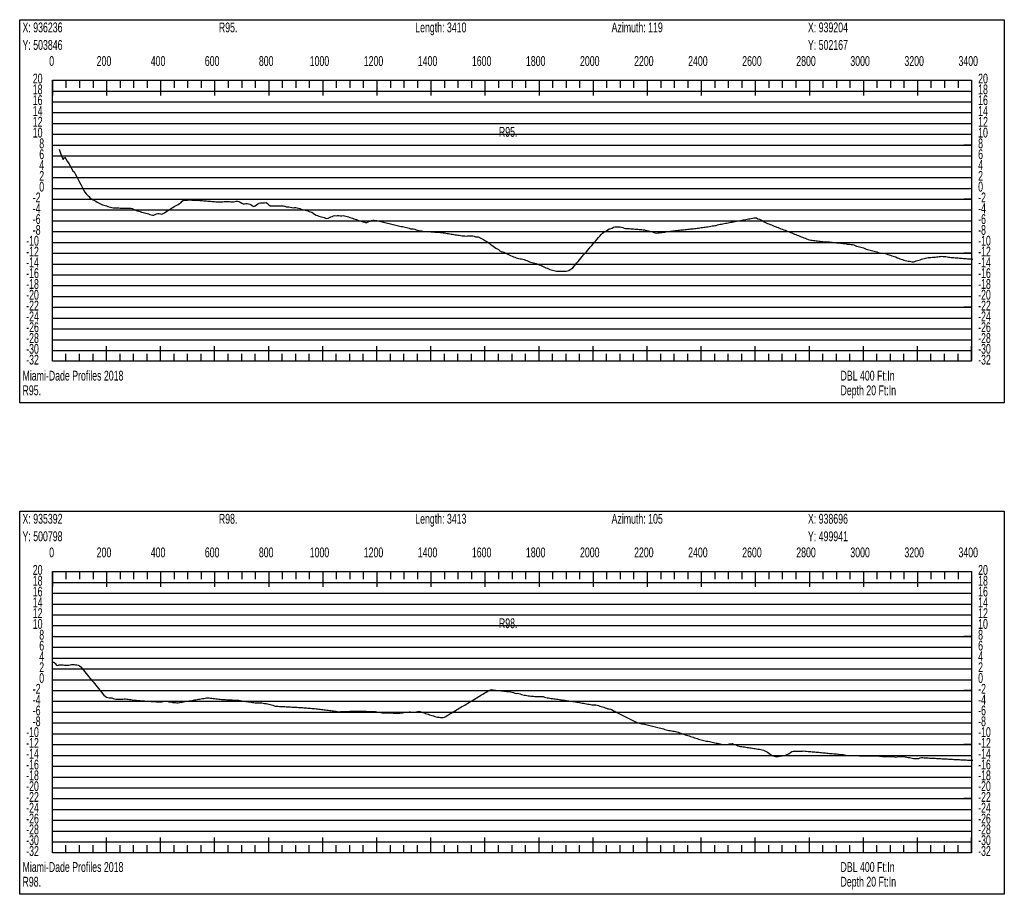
# Model space of a CAD drawing. Header units: feet. Extents: x 1 to 30, y -268 to -1.
# Tile 7 of 94: x 1 to 10.11, y -245.43 to -237.34. Entities that reach past the tile are written whole.
import ezdxf

# ---------------------------------------------------------------- set-up
doc = ezdxf.new("R2010")
doc.units = ezdxf.units.FT
doc.header["$MEASUREMENT"] = 0
doc.layers.add('LABELS', color=7, linetype='Continuous')
doc.layers.add('XSECTION', color=7, linetype='Continuous')

msp = doc.modelspace()

# ---------------------------------------------------------------- linework, layer by layer
at = {"layer": 'XSECTION', "color": 0, "linetype": 'Continuous'}
for points in [[(1, -237.34), (10.106, -237.34), (10.106, -240.885), (1, -240.885), (1, -237.34)], [(1.303, -237.9), (9.803, -237.9), (9.803, -240.5), (1.303, -240.5), (1.303, -237.9)], [(1.303, -237.9), (1.303, -238.041)], [(1.303, -237.9), (1.303, -238.041)], [(1.303, -237.9), (1.303, -237.97)], [(1.303, -237.9), (1.303, -237.97)], [(1.428, -237.9), (1.428, -237.97)], [(1.553, -237.9), (1.553, -237.97)], [(1.678, -237.9), (1.678, -237.97)], [(1.803, -237.9), (1.803, -238.041)], [(1.803, -237.9), (1.803, -237.97)], [(1.928, -237.9), (1.928, -237.97)], [(2.053, -237.9), (2.053, -237.97)], [(2.178, -237.9), (2.178, -237.97)], [(2.303, -237.9), (2.303, -238.041)], [(2.303, -237.9), (2.303, -237.97)], [(2.428, -237.9), (2.428, -237.97)], [(2.553, -237.9), (2.553, -237.97)], [(2.678, -237.9), (2.678, -237.97)], [(2.803, -237.9), (2.803, -238.041)], [(2.803, -237.9), (2.803, -237.97)], [(2.928, -237.9), (2.928, -237.97)], [(3.053, -237.9), (3.053, -237.97)], [(3.178, -237.9), (3.178, -237.97)], [(3.303, -237.9), (3.303, -238.041)], [(3.303, -237.9), (3.303, -237.97)], [(3.428, -237.9), (3.428, -237.97)], [(3.553, -237.9), (3.553, -237.97)], [(3.678, -237.9), (3.678, -237.97)], [(3.803, -237.9), (3.803, -238.041)], [(3.803, -237.9), (3.803, -237.97)], [(3.928, -237.9), (3.928, -237.97)], [(4.053, -237.9), (4.053, -237.97)], [(4.178, -237.9), (4.178, -237.97)], [(4.303, -237.9), (4.303, -238.041)], [(4.303, -237.9), (4.303, -237.97)], [(4.428, -237.9), (4.428, -237.97)], [(4.553, -237.9), (4.553, -237.97)], [(4.678, -237.9), (4.678, -237.97)], [(4.803, -237.9), (4.803, -238.041)], [(4.803, -237.9), (4.803, -237.97)], [(4.928, -237.9), (4.928, -237.97)], [(5.053, -237.9), (5.053, -237.97)], [(5.178, -237.9), (5.178, -237.97)], [(5.303, -237.9), (5.303, -238.041)], [(5.303, -237.9), (5.303, -237.97)], [(5.428, -237.9), (5.428, -237.97)], [(5.553, -237.9), (5.553, -237.97)], [(5.678, -237.9), (5.678, -237.97)], [(5.803, -237.9), (5.803, -238.041)], [(5.803, -237.9), (5.803, -237.97)], [(5.928, -237.9), (5.928, -237.97)], [(6.053, -237.9), (6.053, -237.97)], [(6.178, -237.9), (6.178, -237.97)], [(6.303, -237.9), (6.303, -238.041)], [(6.303, -237.9), (6.303, -237.97)], [(6.428, -237.9), (6.428, -237.97)], [(6.553, -237.9), (6.553, -237.97)], [(6.678, -237.9), (6.678, -237.97)], [(6.803, -237.9), (6.803, -238.041)], [(6.803, -237.9), (6.803, -237.97)], [(6.928, -237.9), (6.928, -237.97)], [(7.053, -237.9), (7.053, -237.97)], [(7.178, -237.9), (7.178, -237.97)], [(7.303, -237.9), (7.303, -238.041)], [(7.303, -237.9), (7.303, -237.97)], [(7.428, -237.9), (7.428, -237.97)], [(7.553, -237.9), (7.553, -237.97)], [(7.678, -237.9), (7.678, -237.97)], [(7.803, -237.9), (7.803, -238.041)], [(7.803, -237.9), (7.803, -237.97)], [(7.928, -237.9), (7.928, -237.97)], [(8.053, -237.9), (8.053, -237.97)], [(8.178, -237.9), (8.178, -237.97)], [(8.303, -237.9), (8.303, -238.041)], [(8.303, -237.9), (8.303, -237.97)], [(8.428, -237.9), (8.428, -237.97)], [(8.553, -237.9), (8.553, -237.97)], [(8.678, -237.9), (8.678, -237.97)], [(8.803, -237.9), (8.803, -238.041)], [(8.803, -237.9), (8.803, -237.97)], [(8.928, -237.9), (8.928, -237.97)], [(9.053, -237.9), (9.053, -237.97)], [(9.178, -237.9), (9.178, -237.97)], [(9.303, -237.9), (9.303, -238.041)], [(9.303, -237.9), (9.303, -237.97)], [(9.428, -237.9), (9.428, -237.97)], [(9.553, -237.9), (9.553, -237.97)], [(9.678, -237.9), (9.678, -237.97)], [(9.803, -237.9), (9.803, -238.041)], [(9.803, -237.9), (9.803, -237.97)], [(1.303, -238.5), (1.373, -238.5)], [(9.803, -238.5), (9.733, -238.5)], [(1.303, -239), (1.373, -239)], [(9.803, -239), (9.733, -239)], [(1.303, -239.5), (1.373, -239.5)], [(9.803, -239.5), (9.733, -239.5)], [(1.303, -240), (1.373, -240)], [(9.803, -240), (9.733, -240)], [(1.303, -240.5), (1.303, -240.359)], [(1.303, -240.5), (1.303, -240.359)], [(1.803, -240.5), (1.803, -240.359)], [(2.303, -240.5), (2.303, -240.359)], [(2.803, -240.5), (2.803, -240.359)], [(3.303, -240.5), (3.303, -240.359)], [(3.803, -240.5), (3.803, -240.359)], [(4.303, -240.5), (4.303, -240.359)], [(4.803, -240.5), (4.803, -240.359)], [(5.303, -240.5), (5.303, -240.359)], [(5.803, -240.5), (5.803, -240.359)], [(6.303, -240.5), (6.303, -240.359)], [(6.803, -240.5), (6.803, -240.359)], [(7.303, -240.5), (7.303, -240.359)], [(7.803, -240.5), (7.803, -240.359)], [(8.303, -240.5), (8.303, -240.359)], [(8.803, -240.5), (8.803, -240.359)], [(9.303, -240.5), (9.303, -240.359)], [(9.803, -240.5), (9.803, -240.359)], [(1.303, -240.5), (1.303, -240.43)], [(1.303, -240.5), (1.303, -240.43)], [(1.428, -240.5), (1.428, -240.43)], [(1.553, -240.5), (1.553, -240.43)], [(1.678, -240.5), (1.678, -240.43)], [(1.803, -240.5), (1.803, -240.43)], [(1.928, -240.5), (1.928, -240.43)], [(2.053, -240.5), (2.053, -240.43)], [(2.178, -240.5), (2.178, -240.43)], [(2.303, -240.5), (2.303, -240.43)], [(2.428, -240.5), (2.428, -240.43)], [(2.553, -240.5), (2.553, -240.43)], [(2.678, -240.5), (2.678, -240.43)], [(2.803, -240.5), (2.803, -240.43)], [(2.928, -240.5), (2.928, -240.43)], [(3.053, -240.5), (3.053, -240.43)], [(3.178, -240.5), (3.178, -240.43)], [(3.303, -240.5), (3.303, -240.43)], [(3.428, -240.5), (3.428, -240.43)], [(3.553, -240.5), (3.553, -240.43)], [(3.678, -240.5), (3.678, -240.43)], [(3.803, -240.5), (3.803, -240.43)], [(3.928, -240.5), (3.928, -240.43)], [(4.053, -240.5), (4.053, -240.43)], [(4.178, -240.5), (4.178, -240.43)], [(4.303, -240.5), (4.303, -240.43)], [(4.428, -240.5), (4.428, -240.43)], [(4.553, -240.5), (4.553, -240.43)], [(4.678, -240.5), (4.678, -240.43)], [(4.803, -240.5), (4.803, -240.43)], [(4.928, -240.5), (4.928, -240.43)], [(5.053, -240.5), (5.053, -240.43)], [(5.178, -240.5), (5.178, -240.43)], [(5.303, -240.5), (5.303, -240.43)], [(5.428, -240.5), (5.428, -240.43)], [(5.553, -240.5), (5.553, -240.43)], [(5.678, -240.5), (5.678, -240.43)], [(5.803, -240.5), (5.803, -240.43)], [(5.928, -240.5), (5.928, -240.43)], [(6.053, -240.5), (6.053, -240.43)], [(6.178, -240.5), (6.178, -240.43)], [(6.303, -240.5), (6.303, -240.43)], [(6.428, -240.5), (6.428, -240.43)], [(6.553, -240.5), (6.553, -240.43)], [(6.678, -240.5), (6.678, -240.43)], [(6.803, -240.5), (6.803, -240.43)], [(6.928, -240.5), (6.928, -240.43)], [(7.053, -240.5), (7.053, -240.43)], [(7.178, -240.5), (7.178, -240.43)], [(7.303, -240.5), (7.303, -240.43)], [(7.428, -240.5), (7.428, -240.43)], [(7.553, -240.5), (7.553, -240.43)], [(7.678, -240.5), (7.678, -240.43)], [(7.803, -240.5), (7.803, -240.43)], [(7.928, -240.5), (7.928, -240.43)], [(8.053, -240.5), (8.053, -240.43)], [(8.178, -240.5), (8.178, -240.43)], [(8.303, -240.5), (8.303, -240.43)], [(8.428, -240.5), (8.428, -240.43)], [(8.553, -240.5), (8.553, -240.43)], [(8.678, -240.5), (8.678, -240.43)], [(8.803, -240.5), (8.803, -240.43)], [(8.928, -240.5), (8.928, -240.43)], [(9.053, -240.5), (9.053, -240.43)], [(9.178, -240.5), (9.178, -240.43)], [(9.303, -240.5), (9.303, -240.43)], [(9.428, -240.5), (9.428, -240.43)], [(9.553, -240.5), (9.553, -240.43)], [(9.678, -240.5), (9.678, -240.43)], [(9.803, -240.5), (9.803, -240.43)], [(1, -241.885), (10.106, -241.885), (10.106, -245.43), (1, -245.43), (1, -241.885)], [(1.303, -242.445), (9.803, -242.445), (9.803, -245.045), (1.303, -245.045), (1.303, -242.445)], [(1.303, -242.445), (1.303, -242.586)], [(1.303, -242.445), (1.303, -242.586)], [(1.303, -242.445), (1.303, -242.515)], [(1.303, -242.445), (1.303, -242.515)], [(1.428, -242.445), (1.428, -242.515)], [(1.553, -242.445), (1.553, -242.515)], [(1.678, -242.445), (1.678, -242.515)], [(1.803, -242.445), (1.803, -242.586)], [(1.803, -242.445), (1.803, -242.515)], [(1.928, -242.445), (1.928, -242.515)], [(2.053, -242.445), (2.053, -242.515)], [(2.178, -242.445), (2.178, -242.515)], [(2.303, -242.445), (2.303, -242.586)], [(2.303, -242.445), (2.303, -242.515)], [(2.428, -242.445), (2.428, -242.515)], [(2.553, -242.445), (2.553, -242.515)], [(2.678, -242.445), (2.678, -242.515)], [(2.803, -242.445), (2.803, -242.586)], [(2.803, -242.445), (2.803, -242.515)], [(2.928, -242.445), (2.928, -242.515)], [(3.053, -242.445), (3.053, -242.515)], [(3.178, -242.445), (3.178, -242.515)], [(3.303, -242.445), (3.303, -242.586)], [(3.303, -242.445), (3.303, -242.515)], [(3.428, -242.445), (3.428, -242.515)], [(3.553, -242.445), (3.553, -242.515)], [(3.678, -242.445), (3.678, -242.515)], [(3.803, -242.445), (3.803, -242.586)], [(3.803, -242.445), (3.803, -242.515)], [(3.928, -242.445), (3.928, -242.515)], [(4.053, -242.445), (4.053, -242.515)], [(4.178, -242.445), (4.178, -242.515)], [(4.303, -242.445), (4.303, -242.586)], [(4.303, -242.445), (4.303, -242.515)], [(4.428, -242.445), (4.428, -242.515)], [(4.553, -242.445), (4.553, -242.515)], [(4.678, -242.445), (4.678, -242.515)], [(4.803, -242.445), (4.803, -242.586)], [(4.803, -242.445), (4.803, -242.515)], [(4.928, -242.445), (4.928, -242.515)], [(5.053, -242.445), (5.053, -242.515)], [(5.178, -242.445), (5.178, -242.515)], [(5.303, -242.445), (5.303, -242.586)], [(5.303, -242.445), (5.303, -242.515)], [(5.428, -242.445), (5.428, -242.515)], [(5.553, -242.445), (5.553, -242.515)], [(5.678, -242.445), (5.678, -242.515)], [(5.803, -242.445), (5.803, -242.586)], [(5.803, -242.445), (5.803, -242.515)], [(5.928, -242.445), (5.928, -242.515)], [(6.053, -242.445), (6.053, -242.515)], [(6.178, -242.445), (6.178, -242.515)], [(6.303, -242.445), (6.303, -242.586)], [(6.303, -242.445), (6.303, -242.515)], [(6.428, -242.445), (6.428, -242.515)], [(6.553, -242.445), (6.553, -242.515)], [(6.678, -242.445), (6.678, -242.515)], [(6.803, -242.445), (6.803, -242.586)], [(6.803, -242.445), (6.803, -242.515)], [(6.928, -242.445), (6.928, -242.515)], [(7.053, -242.445), (7.053, -242.515)], [(7.178, -242.445), (7.178, -242.515)], [(7.303, -242.445), (7.303, -242.586)], [(7.303, -242.445), (7.303, -242.515)], [(7.428, -242.445), (7.428, -242.515)], [(7.553, -242.445), (7.553, -242.515)], [(7.678, -242.445), (7.678, -242.515)], [(7.803, -242.445), (7.803, -242.586)], [(7.803, -242.445), (7.803, -242.515)], [(7.928, -242.445), (7.928, -242.515)], [(8.053, -242.445), (8.053, -242.515)], [(8.178, -242.445), (8.178, -242.515)], [(8.303, -242.445), (8.303, -242.586)], [(8.303, -242.445), (8.303, -242.515)], [(8.428, -242.445), (8.428, -242.515)], [(8.553, -242.445), (8.553, -242.515)], [(8.678, -242.445), (8.678, -242.515)], [(8.803, -242.445), (8.803, -242.586)], [(8.803, -242.445), (8.803, -242.515)], [(8.928, -242.445), (8.928, -242.515)], [(9.053, -242.445), (9.053, -242.515)], [(9.178, -242.445), (9.178, -242.515)], [(9.303, -242.445), (9.303, -242.586)], [(9.303, -242.445), (9.303, -242.515)], [(9.428, -242.445), (9.428, -242.515)], [(9.553, -242.445), (9.553, -242.515)], [(9.678, -242.445), (9.678, -242.515)], [(9.803, -242.445), (9.803, -242.586)], [(9.803, -242.445), (9.803, -242.515)], [(1.303, -243.045), (1.373, -243.045)], [(9.803, -243.045), (9.733, -243.045)], [(1.303, -243.545), (1.373, -243.545)], [(9.803, -243.545), (9.733, -243.545)], [(1.303, -244.045), (1.373, -244.045)], [(9.803, -244.045), (9.733, -244.045)], [(1.303, -244.545), (1.373, -244.545)], [(9.803, -244.545), (9.733, -244.545)], [(1.303, -245.045), (1.303, -244.904)], [(1.303, -245.045), (1.303, -244.904)], [(1.803, -245.045), (1.803, -244.904)], [(2.303, -245.045), (2.303, -244.904)], [(2.803, -245.045), (2.803, -244.904)], [(3.303, -245.045), (3.303, -244.904)], [(3.803, -245.045), (3.803, -244.904)], [(4.303, -245.045), (4.303, -244.904)], [(4.803, -245.045), (4.803, -244.904)], [(5.303, -245.045), (5.303, -244.904)], [(5.803, -245.045), (5.803, -244.904)], [(6.303, -245.045), (6.303, -244.904)], [(6.803, -245.045), (6.803, -244.904)], [(7.303, -245.045), (7.303, -244.904)], [(7.803, -245.045), (7.803, -244.904)], [(8.303, -245.045), (8.303, -244.904)], [(8.803, -245.045), (8.803, -244.904)], [(9.303, -245.045), (9.303, -244.904)], [(9.803, -245.045), (9.803, -244.904)], [(1.303, -245.045), (1.303, -244.975)], [(1.303, -245.045), (1.303, -244.975)], [(1.428, -245.045), (1.428, -244.975)], [(1.553, -245.045), (1.553, -244.975)], [(1.678, -245.045), (1.678, -244.975)], [(1.803, -245.045), (1.803, -244.975)], [(1.928, -245.045), (1.928, -244.975)], [(2.053, -245.045), (2.053, -244.975)], [(2.178, -245.045), (2.178, -244.975)], [(2.303, -245.045), (2.303, -244.975)], [(2.428, -245.045), (2.428, -244.975)], [(2.553, -245.045), (2.553, -244.975)], [(2.678, -245.045), (2.678, -244.975)], [(2.803, -245.045), (2.803, -244.975)], [(2.928, -245.045), (2.928, -244.975)], [(3.053, -245.045), (3.053, -244.975)], [(3.178, -245.045), (3.178, -244.975)], [(3.303, -245.045), (3.303, -244.975)], [(3.428, -245.045), (3.428, -244.975)], [(3.553, -245.045), (3.553, -244.975)], [(3.678, -245.045), (3.678, -244.975)], [(3.803, -245.045), (3.803, -244.975)], [(3.928, -245.045), (3.928, -244.975)], [(4.053, -245.045), (4.053, -244.975)], [(4.178, -245.045), (4.178, -244.975)], [(4.303, -245.045), (4.303, -244.975)], [(4.428, -245.045), (4.428, -244.975)], [(4.553, -245.045), (4.553, -244.975)], [(4.678, -245.045), (4.678, -244.975)], [(4.803, -245.045), (4.803, -244.975)], [(4.928, -245.045), (4.928, -244.975)], [(5.053, -245.045), (5.053, -244.975)], [(5.178, -245.045), (5.178, -244.975)], [(5.303, -245.045), (5.303, -244.975)], [(5.428, -245.045), (5.428, -244.975)], [(5.553, -245.045), (5.553, -244.975)], [(5.678, -245.045), (5.678, -244.975)], [(5.803, -245.045), (5.803, -244.975)], [(5.928, -245.045), (5.928, -244.975)], [(6.053, -245.045), (6.053, -244.975)], [(6.178, -245.045), (6.178, -244.975)], [(6.303, -245.045), (6.303, -244.975)], [(6.428, -245.045), (6.428, -244.975)], [(6.553, -245.045), (6.553, -244.975)], [(6.678, -245.045), (6.678, -244.975)], [(6.803, -245.045), (6.803, -244.975)], [(6.928, -245.045), (6.928, -244.975)], [(7.053, -245.045), (7.053, -244.975)], [(7.178, -245.045), (7.178, -244.975)], [(7.303, -245.045), (7.303, -244.975)], [(7.428, -245.045), (7.428, -244.975)], [(7.553, -245.045), (7.553, -244.975)], [(7.678, -245.045), (7.678, -244.975)], [(7.803, -245.045), (7.803, -244.975)], [(7.928, -245.045), (7.928, -244.975)], [(8.053, -245.045), (8.053, -244.975)], [(8.178, -245.045), (8.178, -244.975)], [(8.303, -245.045), (8.303, -244.975)], [(8.428, -245.045), (8.428, -244.975)], [(8.553, -245.045), (8.553, -244.975)], [(8.678, -245.045), (8.678, -244.975)], [(8.803, -245.045), (8.803, -244.975)], [(8.928, -245.045), (8.928, -244.975)], [(9.053, -245.045), (9.053, -244.975)], [(9.178, -245.045), (9.178, -244.975)], [(9.303, -245.045), (9.303, -244.975)], [(9.428, -245.045), (9.428, -244.975)], [(9.553, -245.045), (9.553, -244.975)], [(9.678, -245.045), (9.678, -244.975)], [(9.803, -245.045), (9.803, -244.975)]]:
    msp.add_lwpolyline(points, dxfattribs=at)
at = {"layer": 'XSECTION', "color": 0}
for points in [[(1.303, -238), (9.803, -238)], [(1.303, -238.1), (9.803, -238.1)], [(1.303, -238.2), (9.803, -238.2)], [(1.303, -238.3), (9.803, -238.3)], [(1.303, -238.4), (9.803, -238.4)], [(1.303, -238.5), (9.803, -238.5)], [(1.303, -238.6), (9.803, -238.6)], [(1.303, -238.7), (9.803, -238.7)], [(1.303, -238.8), (9.803, -238.8)], [(1.303, -238.9), (9.803, -238.9)], [(1.303, -239), (9.803, -239)], [(1.303, -239.1), (9.803, -239.1)], [(1.303, -239.2), (9.803, -239.2)], [(1.303, -239.3), (9.803, -239.3)], [(1.303, -239.4), (9.803, -239.4)], [(1.303, -239.5), (9.803, -239.5)], [(1.303, -239.6), (9.803, -239.6)], [(1.303, -239.7), (9.803, -239.7)], [(1.303, -239.8), (9.803, -239.8)], [(1.303, -239.9), (9.803, -239.9)], [(1.303, -240), (9.803, -240)], [(1.303, -240.1), (9.803, -240.1)], [(1.303, -240.2), (9.803, -240.2)], [(1.303, -240.3), (9.803, -240.3)], [(1.303, -240.4), (9.803, -240.4)], [(1.303, -242.545), (9.803, -242.545)], [(1.303, -242.645), (9.803, -242.645)], [(1.303, -242.745), (9.803, -242.745)], [(1.303, -242.845), (9.803, -242.845)], [(1.303, -242.945), (9.803, -242.945)], [(1.303, -243.045), (9.803, -243.045)], [(1.303, -243.145), (9.803, -243.145)], [(1.303, -243.245), (9.803, -243.245)], [(1.303, -243.345), (9.803, -243.345)], [(1.303, -243.445), (9.803, -243.445)], [(1.303, -243.545), (9.803, -243.545)], [(1.303, -243.645), (9.803, -243.645)], [(1.303, -243.745), (9.803, -243.745)], [(1.303, -243.845), (9.803, -243.845)], [(1.303, -243.945), (9.803, -243.945)], [(1.303, -244.045), (9.803, -244.045)], [(1.303, -244.145), (9.803, -244.145)], [(1.303, -244.245), (9.803, -244.245)], [(1.303, -244.345), (9.803, -244.345)], [(1.303, -244.445), (9.803, -244.445)], [(1.303, -244.545), (9.803, -244.545)], [(1.303, -244.645), (9.803, -244.645)], [(1.303, -244.745), (9.803, -244.745)], [(1.303, -244.845), (9.803, -244.845)], [(1.303, -244.945), (9.803, -244.945)]]:
    msp.add_lwpolyline(points, dxfattribs=at)
at = {"layer": 'XSECTION', "color": 5, "linetype": 'Continuous'}
for points in [[(1.366, -238.537), (1.378, -238.5735), (1.3905, -238.61), (1.403, -238.6325), (1.4155, -238.6125), (1.428, -238.6275), (1.4405, -238.6475), (1.453, -238.67), (1.4655, -238.693), (1.478, -238.716), (1.4905, -238.738), (1.503, -238.748), (1.5155, -238.7715), (1.528, -238.795), (1.5405, -238.818), (1.553, -238.8415), (1.5655, -238.8655), (1.578, -238.8895), (1.5905, -238.914), (1.603, -238.936), (1.6155, -238.9495), (1.628, -238.963), (1.6405, -238.9765), (1.653, -238.9895), (1.6655, -238.9985), (1.678, -239.0055), (1.6905, -239.0125), (1.703, -239.0195), (1.7155, -239.0265), (1.728, -239.0335), (1.7405, -239.0405), (1.753, -239.0475), (1.7655, -239.052), (1.778, -239.0555), (1.7905, -239.0595), (1.803, -239.063), (1.8155, -239.0665), (1.828, -239.07), (1.8405, -239.0735), (1.853, -239.077), (1.8655, -239.08), (1.878, -239.0805), (1.8905, -239.081), (1.903, -239.081), (1.9155, -239.0815), (1.928, -239.082), (1.9405, -239.082), (1.953, -239.0825), (1.9655, -239.083), (1.978, -239.083), (1.9905, -239.0835), (2.003, -239.0835), (2.0155, -239.084), (2.028, -239.0845), (2.0405, -239.0855), (2.053, -239.092), (2.0655, -239.0985), (2.078, -239.105), (2.0905, -239.1085), (2.103, -239.112), (2.1155, -239.1155), (2.128, -239.119), (2.1405, -239.1225), (2.153, -239.1265), (2.1655, -239.13), (2.178, -239.1335), (2.1905, -239.137), (2.203, -239.1405), (2.2155, -239.144), (2.228, -239.1475), (2.2405, -239.1475), (2.253, -239.142), (2.2655, -239.137), (2.278, -239.132), (2.2905, -239.1315), (2.303, -239.135), (2.3155, -239.138), (2.328, -239.1335), (2.3405, -239.125), (2.353, -239.1165), (2.3655, -239.108), (2.378, -239.1), (2.3905, -239.092), (2.403, -239.0835), (2.4155, -239.0765), (2.428, -239.069), (2.4405, -239.062), (2.453, -239.055), (2.4655, -239.048), (2.478, -239.041), (2.4905, -239.0325), (2.503, -239.0185), (2.5155, -239.009), (2.528, -239.01), (2.5405, -239.0105), (2.553, -239.0095), (2.5655, -239.0065), (2.578, -239.0055), (2.5905, -239.008), (2.603, -239.0095), (2.6155, -239.0085), (2.628, -239.009), (2.6405, -239.0095), (2.653, -239.0105), (2.6655, -239.0115), (2.678, -239.0125), (2.6905, -239.0135), (2.703, -239.0145), (2.7155, -239.0155), (2.728, -239.0165), (2.7405, -239.0175), (2.753, -239.0185), (2.7655, -239.0195), (2.778, -239.0205), (2.7905, -239.0215), (2.803, -239.0225), (2.8155, -239.0235), (2.828, -239.0245), (2.8405, -239.025), (2.853, -239.0255), (2.8655, -239.0255), (2.878, -239.024), (2.8905, -239.022), (2.903, -239.0205), (2.9155, -239.0205), (2.928, -239.0205), (2.9405, -239.0215), (2.953, -239.0235), (2.9655, -239.025), (2.978, -239.024), (2.9905, -239.0215), (3.003, -239.0175), (3.0155, -239.019), (3.028, -239.023), (3.0405, -239.028), (3.053, -239.0365), (3.0655, -239.0445), (3.078, -239.044), (3.0905, -239.0415), (3.103, -239.0415), (3.1155, -239.0425), (3.128, -239.047), (3.1405, -239.051), (3.153, -239.062), (3.1655, -239.069), (3.178, -239.0605), (3.1905, -239.0515), (3.203, -239.043), (3.2155, -239.0365), (3.228, -239.0355), (3.2405, -239.0345), (3.253, -239.0335), (3.2655, -239.0325), (3.278, -239.0315), (3.2905, -239.0415), (3.303, -239.0515), (3.3155, -239.0615), (3.328, -239.0615), (3.3405, -239.061), (3.353, -239.061), (3.3655, -239.061), (3.378, -239.061), (3.3905, -239.061), (3.403, -239.061), (3.4155, -239.061), (3.428, -239.061), (3.4405, -239.061), (3.453, -239.065), (3.4655, -239.0695), (3.478, -239.07), (3.4905, -239.0715), (3.503, -239.0745), (3.5155, -239.078), (3.528, -239.079), (3.5405, -239.0765), (3.553, -239.0765), (3.5655, -239.0805), (3.578, -239.084), (3.5905, -239.0875), (3.603, -239.0915), (3.6155, -239.095), (3.628, -239.0985), (3.6405, -239.102), (3.653, -239.106), (3.6655, -239.1095), (3.678, -239.113), (3.6905, -239.117), (3.703, -239.1205), (3.7155, -239.1295), (3.728, -239.1385), (3.7405, -239.147), (3.753, -239.1525), (3.7655, -239.156), (3.778, -239.16), (3.7905, -239.1635), (3.803, -239.1675), (3.8155, -239.171), (3.828, -239.1745), (3.8405, -239.1785), (3.853, -239.177), (3.8655, -239.1705), (3.878, -239.1635), (3.8905, -239.159), (3.903, -239.1545), (3.9155, -239.1505), (3.928, -239.155), (3.9405, -239.1515), (3.953, -239.1505), (3.9655, -239.153), (3.978, -239.1535), (3.9905, -239.151), (4.003, -239.154), (4.0155, -239.157), (4.028, -239.16), (4.0405, -239.164), (4.053, -239.1685), (4.0655, -239.1725), (4.078, -239.1765), (4.0905, -239.1805), (4.103, -239.185), (4.1155, -239.189), (4.128, -239.193), (4.1405, -239.1975), (4.153, -239.2015), (4.1655, -239.2055), (4.178, -239.2095), (4.1905, -239.214), (4.203, -239.218), (4.2155, -239.2135), (4.228, -239.2065), (4.2405, -239.2025), (4.253, -239.198), (4.2655, -239.1955), (4.278, -239.1955), (4.2905, -239.196), (4.303, -239.1965), (4.3155, -239.2), (4.328, -239.203), (4.3405, -239.2065), (4.353, -239.2095), (4.3655, -239.2125), (4.378, -239.2155), (4.3905, -239.2185), (4.403, -239.2215), (4.4155, -239.2245), (4.428, -239.2275), (4.4405, -239.2305), (4.453, -239.2335), (4.4655, -239.2365), (4.478, -239.24), (4.4905, -239.243), (4.503, -239.246), (4.5155, -239.2495), (4.528, -239.252), (4.5405, -239.254), (4.553, -239.2565), (4.5655, -239.259), (4.578, -239.2625), (4.5905, -239.266), (4.603, -239.2695), (4.6155, -239.273), (4.628, -239.274), (4.6405, -239.275), (4.653, -239.2785), (4.6655, -239.2825), (4.678, -239.2865), (4.6905, -239.2905), (4.703, -239.2935), (4.7155, -239.2935), (4.728, -239.297), (4.7405, -239.2985), (4.753, -239.2985), (4.7655, -239.2985), (4.778, -239.2985), (4.7905, -239.3005), (4.803, -239.3035), (4.8155, -239.3035), (4.828, -239.3035), (4.8405, -239.3045), (4.853, -239.3045), (4.8655, -239.3045), (4.878, -239.3055), (4.8905, -239.307), (4.903, -239.309), (4.9155, -239.311), (4.928, -239.313), (4.9405, -239.315), (4.953, -239.317), (4.9655, -239.319), (4.978, -239.321), (4.9905, -239.3225), (5.003, -239.3245), (5.0155, -239.3265), (5.028, -239.3285), (5.0405, -239.3305), (5.053, -239.3325), (5.0655, -239.3345), (5.078, -239.3365), (5.0905, -239.338), (5.103, -239.3385), (5.1155, -239.339), (5.128, -239.3425), (5.1405, -239.3395), (5.153, -239.338), (5.1655, -239.338), (5.178, -239.338), (5.1905, -239.338), (5.203, -239.341), (5.2155, -239.348), (5.228, -239.348), (5.2405, -239.35), (5.253, -239.3535), (5.2655, -239.3605), (5.278, -239.3675), (5.2905, -239.3745), (5.303, -239.3815), (5.3155, -239.3885), (5.328, -239.3975), (5.3405, -239.408), (5.353, -239.419), (5.3655, -239.427), (5.378, -239.4345), (5.3905, -239.445), (5.403, -239.4525), (5.4155, -239.4595), (5.428, -239.4665), (5.4405, -239.4765), (5.453, -239.4835), (5.4655, -239.487), (5.478, -239.4905), (5.4905, -239.4955), (5.503, -239.5025), (5.5155, -239.5085), (5.528, -239.5145), (5.5405, -239.521), (5.553, -239.527), (5.5655, -239.5335), (5.578, -239.538), (5.5905, -239.542), (5.603, -239.5455), (5.6155, -239.549), (5.628, -239.552), (5.6405, -239.552), (5.653, -239.5555), (5.6655, -239.559), (5.678, -239.563), (5.6905, -239.5665), (5.703, -239.5725), (5.7155, -239.5785), (5.728, -239.582), (5.7405, -239.586), (5.753, -239.5895), (5.7655, -239.593), (5.778, -239.5965), (5.7905, -239.6015), (5.803, -239.6085), (5.8155, -239.6115), (5.828, -239.6165), (5.8405, -239.623), (5.853, -239.63), (5.8655, -239.635), (5.878, -239.639), (5.8905, -239.646), (5.903, -239.6505), (5.9155, -239.6535), (5.928, -239.657), (5.9405, -239.6605), (5.953, -239.6635), (5.9655, -239.667), (5.978, -239.667), (5.9905, -239.667), (6.003, -239.667), (6.0155, -239.6665), (6.028, -239.6665), (6.0405, -239.666), (6.053, -239.666), (6.0655, -239.6635), (6.078, -239.659), (6.0905, -239.652), (6.103, -239.6445), (6.1155, -239.634), (6.128, -239.6195), (6.1405, -239.6045), (6.153, -239.59), (6.1655, -239.5755), (6.178, -239.5605), (6.1905, -239.546), (6.203, -239.531), (6.2155, -239.5165), (6.228, -239.5015), (6.2405, -239.487), (6.253, -239.472), (6.2655, -239.4575), (6.278, -239.4425), (6.2905, -239.428), (6.303, -239.413), (6.3155, -239.3985), (6.328, -239.384), (6.3405, -239.369), (6.353, -239.3545), (6.3655, -239.341), (6.378, -239.328), (6.3905, -239.3145), (6.403, -239.3065), (6.4155, -239.3), (6.428, -239.293), (6.4405, -239.285), (6.453, -239.275), (6.4655, -239.272), (6.478, -239.267), (6.4905, -239.2605), (6.503, -239.257), (6.5155, -239.2555), (6.528, -239.2555), (6.5405, -239.2555), (6.553, -239.257), (6.5655, -239.26), (6.578, -239.2635), (6.5905, -239.267), (6.603, -239.27), (6.6155, -239.27), (6.628, -239.2705), (6.6405, -239.272), (6.653, -239.273), (6.6655, -239.274), (6.678, -239.2755), (6.6905, -239.2765), (6.703, -239.2775), (6.7155, -239.2785), (6.728, -239.28), (6.7405, -239.281), (6.753, -239.282), (6.7655, -239.2835), (6.778, -239.2845), (6.7905, -239.2885), (6.803, -239.29), (6.8155, -239.2915), (6.828, -239.295), (6.8405, -239.2995), (6.853, -239.3035), (6.8655, -239.308), (6.878, -239.312), (6.8905, -239.314), (6.903, -239.3125), (6.9155, -239.311), (6.928, -239.309), (6.9405, -239.3075), (6.953, -239.306), (6.9655, -239.304), (6.978, -239.3025), (6.9905, -239.3005), (7.003, -239.299), (7.0155, -239.297), (7.028, -239.2955), (7.0405, -239.294), (7.053, -239.292), (7.0655, -239.2905), (7.078, -239.289), (7.0905, -239.2875), (7.103, -239.286), (7.1155, -239.285), (7.128, -239.2835), (7.1405, -239.2825), (7.153, -239.281), (7.1655, -239.2795), (7.178, -239.2785), (7.1905, -239.277), (7.203, -239.276), (7.2155, -239.2745), (7.228, -239.273), (7.2405, -239.2715), (7.253, -239.27), (7.2655, -239.2685), (7.278, -239.2675), (7.2905, -239.2655), (7.303, -239.263), (7.3155, -239.261), (7.328, -239.2595), (7.3405, -239.258), (7.353, -239.2565), (7.3655, -239.255), (7.378, -239.253), (7.3905, -239.2505), (7.403, -239.248), (7.4155, -239.2465), (7.428, -239.2445), (7.4405, -239.2435), (7.453, -239.2385), (7.4655, -239.2345), (7.478, -239.2325), (7.4905, -239.23), (7.503, -239.228), (7.5155, -239.2255), (7.528, -239.223), (7.5405, -239.221), (7.553, -239.2185), (7.5655, -239.216), (7.578, -239.214), (7.5905, -239.2115), (7.603, -239.209), (7.6155, -239.2065), (7.628, -239.2045), (7.6405, -239.202), (7.653, -239.1995), (7.6655, -239.1975), (7.678, -239.195), (7.6905, -239.1925), (7.703, -239.1905), (7.7155, -239.188), (7.728, -239.1855), (7.7405, -239.183), (7.753, -239.181), (7.7655, -239.1785), (7.778, -239.176), (7.7905, -239.174), (7.803, -239.1715), (7.8155, -239.173), (7.828, -239.1805), (7.8405, -239.184), (7.853, -239.19), (7.8655, -239.198), (7.878, -239.208), (7.8905, -239.214), (7.903, -239.219), (7.9155, -239.224), (7.928, -239.229), (7.9405, -239.234), (7.953, -239.239), (7.9655, -239.2435), (7.978, -239.2485), (7.9905, -239.2535), (8.003, -239.2585), (8.0155, -239.2635), (8.028, -239.2685), (8.0405, -239.2735), (8.053, -239.278), (8.0655, -239.283), (8.078, -239.288), (8.0905, -239.293), (8.103, -239.298), (8.1155, -239.303), (8.128, -239.308), (8.1405, -239.3125), (8.153, -239.3175), (8.1655, -239.3225), (8.178, -239.3275), (8.1905, -239.3325), (8.203, -239.3375), (8.2155, -239.3425), (8.228, -239.347), (8.2405, -239.352), (8.253, -239.357), (8.2655, -239.362), (8.278, -239.367), (8.2905, -239.372), (8.303, -239.377), (8.3155, -239.3795), (8.328, -239.3795), (8.3405, -239.381), (8.353, -239.3825), (8.3655, -239.384), (8.378, -239.386), (8.3905, -239.3875), (8.403, -239.389), (8.4155, -239.3905), (8.428, -239.392), (8.4405, -239.395), (8.453, -239.393), (8.4655, -239.395), (8.478, -239.3945), (8.4905, -239.396), (8.503, -239.397), (8.5155, -239.3985), (8.528, -239.3995), (8.5405, -239.401), (8.553, -239.4025), (8.5655, -239.404), (8.578, -239.4055), (8.5905, -239.407), (8.603, -239.4085), (8.6155, -239.41), (8.628, -239.41), (8.6405, -239.4115), (8.653, -239.415), (8.6655, -239.415), (8.678, -239.4165), (8.6905, -239.42), (8.703, -239.42), (8.7155, -239.4235), (8.728, -239.43), (8.7405, -239.4335), (8.753, -239.437), (8.7655, -239.44), (8.778, -239.4435), (8.7905, -239.447), (8.803, -239.451), (8.8155, -239.4575), (8.828, -239.462), (8.8405, -239.4655), (8.853, -239.469), (8.8655, -239.472), (8.878, -239.4755), (8.8905, -239.4785), (8.903, -239.482), (8.9155, -239.4855), (8.928, -239.4885), (8.9405, -239.492), (8.953, -239.4955), (8.9655, -239.4985), (8.978, -239.4995), (8.9905, -239.5005), (9.003, -239.504), (9.0155, -239.507), (9.028, -239.5105), (9.0405, -239.5135), (9.053, -239.519), (9.0655, -239.525), (9.078, -239.5285), (9.0905, -239.5315), (9.103, -239.535), (9.1155, -239.5415), (9.128, -239.5465), (9.1405, -239.551), (9.153, -239.555), (9.1655, -239.5595), (9.178, -239.564), (9.1905, -239.5675), (9.203, -239.5705), (9.2155, -239.574), (9.228, -239.575), (9.2405, -239.5755), (9.253, -239.5785), (9.2655, -239.5785), (9.278, -239.5755), (9.2905, -239.5715), (9.303, -239.568), (9.3155, -239.564), (9.328, -239.5605), (9.3405, -239.5565), (9.353, -239.553), (9.3655, -239.549), (9.378, -239.5455), (9.3905, -239.5415), (9.403, -239.541), (9.4155, -239.5405), (9.428, -239.539), (9.4405, -239.538), (9.453, -239.5365), (9.4655, -239.5355), (9.478, -239.534), (9.4905, -239.533), (9.503, -239.5315), (9.5155, -239.529), (9.528, -239.526), (9.5405, -239.5295), (9.553, -239.531), (9.5655, -239.531), (9.578, -239.5345), (9.5905, -239.5365), (9.603, -239.5375), (9.6155, -239.5385), (9.628, -239.5395), (9.6405, -239.5405), (9.653, -239.5415), (9.6655, -239.5425), (9.678, -239.5435), (9.6905, -239.5445), (9.703, -239.5455), (9.7155, -239.5465), (9.728, -239.5475), (9.7405, -239.5485), (9.753, -239.5495), (9.7655, -239.5505), (9.778, -239.5515), (9.7905, -239.5525), (9.803, -239.5535), (9.8155, -239.5545)], [(1.303, -243.282), (1.3155, -243.284), (1.328, -243.2965), (1.3405, -243.3095), (1.353, -243.315), (1.3655, -243.308), (1.378, -243.307), (1.3905, -243.3075), (1.403, -243.3085), (1.4155, -243.3095), (1.428, -243.31), (1.4405, -243.311), (1.453, -243.3105), (1.4655, -243.3065), (1.478, -243.3055), (1.4905, -243.3055), (1.503, -243.3055), (1.5155, -243.3065), (1.528, -243.3085), (1.5405, -243.311), (1.553, -243.316), (1.5655, -243.3265), (1.578, -243.342), (1.5905, -243.3575), (1.603, -243.373), (1.6155, -243.3885), (1.628, -243.404), (1.6405, -243.419), (1.653, -243.4345), (1.6655, -243.45), (1.678, -243.4655), (1.6905, -243.481), (1.703, -243.4965), (1.7155, -243.512), (1.728, -243.5275), (1.7405, -243.5425), (1.753, -243.558), (1.7655, -243.5735), (1.778, -243.589), (1.7905, -243.598), (1.803, -243.606), (1.8155, -243.61), (1.828, -243.6115), (1.8405, -243.613), (1.853, -243.614), (1.8655, -243.6185), (1.878, -243.623), (1.8905, -243.6255), (1.903, -243.626), (1.9155, -243.626), (1.928, -243.626), (1.9405, -243.626), (1.953, -243.626), (1.9655, -243.6225), (1.978, -243.6215), (1.9905, -243.6235), (2.003, -243.6255), (2.0155, -243.6275), (2.028, -243.629), (2.0405, -243.631), (2.053, -243.633), (2.0655, -243.633), (2.078, -243.6345), (2.0905, -243.6365), (2.103, -243.6365), (2.1155, -243.638), (2.128, -243.64), (2.1405, -243.641), (2.153, -243.6415), (2.1655, -243.6425), (2.178, -243.643), (2.1905, -243.644), (2.203, -243.6445), (2.2155, -243.6455), (2.228, -243.646), (2.2405, -243.647), (2.253, -243.6475), (2.2655, -243.6485), (2.278, -243.649), (2.2905, -243.6495), (2.303, -243.65), (2.3155, -243.65), (2.328, -243.6475), (2.3405, -243.645), (2.353, -243.645), (2.3655, -243.645), (2.378, -243.6485), (2.3905, -243.65), (2.403, -243.651), (2.4155, -243.6545), (2.428, -243.655), (2.4405, -243.657), (2.453, -243.66), (2.4655, -243.6575), (2.478, -243.6555), (2.4905, -243.6535), (2.503, -243.6515), (2.5155, -243.6495), (2.528, -243.647), (2.5405, -243.645), (2.553, -243.643), (2.5655, -243.641), (2.578, -243.639), (2.5905, -243.6365), (2.603, -243.6345), (2.6155, -243.6325), (2.628, -243.6305), (2.6405, -243.6285), (2.653, -243.626), (2.6655, -243.624), (2.678, -243.622), (2.6905, -243.62), (2.703, -243.618), (2.7155, -243.6155), (2.728, -243.614), (2.7405, -243.6135), (2.753, -243.614), (2.7655, -243.6155), (2.778, -243.617), (2.7905, -243.6185), (2.803, -243.62), (2.8155, -243.6215), (2.828, -243.623), (2.8405, -243.624), (2.853, -243.6255), (2.8655, -243.627), (2.878, -243.628), (2.8905, -243.6285), (2.903, -243.629), (2.9155, -243.63), (2.928, -243.6305), (2.9405, -243.6315), (2.953, -243.632), (2.9655, -243.6325), (2.978, -243.6335), (2.9905, -243.634), (3.003, -243.6345), (3.0155, -243.635), (3.028, -243.635), (3.0405, -243.6375), (3.053, -243.6405), (3.0655, -243.6425), (3.078, -243.6445), (3.0905, -243.646), (3.103, -243.6475), (3.1155, -243.6495), (3.128, -243.651), (3.1405, -243.653), (3.153, -243.6545), (3.1655, -243.6565), (3.178, -243.658), (3.1905, -243.66), (3.203, -243.66), (3.2155, -243.66), (3.228, -243.66), (3.2405, -243.66), (3.253, -243.662), (3.2655, -243.665), (3.278, -243.665), (3.2905, -243.668), (3.303, -243.671), (3.3155, -243.6745), (3.328, -243.6775), (3.3405, -243.6815), (3.353, -243.688), (3.3655, -243.69), (3.378, -243.69), (3.3905, -243.691), (3.403, -243.6915), (3.4155, -243.692), (3.428, -243.693), (3.4405, -243.6935), (3.453, -243.694), (3.4655, -243.695), (3.478, -243.6955), (3.4905, -243.6965), (3.503, -243.697), (3.5155, -243.6975), (3.528, -243.6985), (3.5405, -243.699), (3.553, -243.6995), (3.5655, -243.7005), (3.578, -243.701), (3.5905, -243.7015), (3.603, -243.7025), (3.6155, -243.703), (3.628, -243.704), (3.6405, -243.7045), (3.653, -243.7055), (3.6655, -243.707), (3.678, -243.708), (3.6905, -243.709), (3.703, -243.7105), (3.7155, -243.7115), (3.728, -243.7125), (3.7405, -243.714), (3.753, -243.715), (3.7655, -243.716), (3.778, -243.718), (3.7905, -243.7195), (3.803, -243.7215), (3.8155, -243.7235), (3.828, -243.7245), (3.8405, -243.7255), (3.853, -243.7265), (3.8655, -243.7285), (3.878, -243.7305), (3.8905, -243.732), (3.903, -243.734), (3.9155, -243.7355), (3.928, -243.737), (3.9405, -243.739), (3.953, -243.7415), (3.9655, -243.74), (3.978, -243.7395), (3.9905, -243.7395), (4.003, -243.739), (4.0155, -243.74), (4.028, -243.7395), (4.0405, -243.7385), (4.053, -243.7375), (4.0655, -243.7365), (4.078, -243.7355), (4.0905, -243.735), (4.103, -243.735), (4.1155, -243.7355), (4.128, -243.7355), (4.1405, -243.736), (4.153, -243.7365), (4.1655, -243.7365), (4.178, -243.737), (4.1905, -243.737), (4.203, -243.7375), (4.2155, -243.738), (4.228, -243.738), (4.2405, -243.7385), (4.253, -243.7385), (4.2655, -243.739), (4.278, -243.7395), (4.2905, -243.7395), (4.303, -243.7415), (4.3155, -243.745), (4.328, -243.745), (4.3405, -243.747), (4.353, -243.75), (4.3655, -243.75), (4.378, -243.75), (4.3905, -243.75), (4.403, -243.75), (4.4155, -243.75), (4.428, -243.75), (4.4405, -243.751), (4.453, -243.755), (4.4655, -243.755), (4.478, -243.755), (4.4905, -243.7555), (4.503, -243.7555), (4.5155, -243.754), (4.528, -243.752), (4.5405, -243.75), (4.553, -243.7485), (4.5655, -243.7465), (4.578, -243.7455), (4.5905, -243.7455), (4.603, -243.7415), (4.6155, -243.743), (4.628, -243.7455), (4.6405, -243.7455), (4.653, -243.7455), (4.6655, -243.742), (4.678, -243.738), (4.6905, -243.7365), (4.703, -243.7405), (4.7155, -243.7445), (4.728, -243.7485), (4.7405, -243.7525), (4.753, -243.7565), (4.7655, -243.7605), (4.778, -243.7645), (4.7905, -243.7685), (4.803, -243.7725), (4.8155, -243.776), (4.828, -243.78), (4.8405, -243.784), (4.853, -243.788), (4.8655, -243.79), (4.878, -243.791), (4.8905, -243.795), (4.903, -243.795), (4.9155, -243.7945), (4.928, -243.7915), (4.9405, -243.784), (4.953, -243.7765), (4.9655, -243.769), (4.978, -243.7615), (4.9905, -243.754), (5.003, -243.7465), (5.0155, -243.739), (5.028, -243.7315), (5.0405, -243.724), (5.053, -243.7165), (5.0655, -243.709), (5.078, -243.7015), (5.0905, -243.694), (5.103, -243.687), (5.1155, -243.6795), (5.128, -243.672), (5.1405, -243.6645), (5.153, -243.657), (5.1655, -243.6495), (5.178, -243.642), (5.1905, -243.6345), (5.203, -243.627), (5.2155, -243.6195), (5.228, -243.612), (5.2405, -243.6045), (5.253, -243.597), (5.2655, -243.5895), (5.278, -243.5825), (5.2905, -243.575), (5.303, -243.5675), (5.3155, -243.56), (5.328, -243.5525), (5.3405, -243.545), (5.353, -243.5375), (5.3655, -243.5365), (5.378, -243.5395), (5.3905, -243.541), (5.403, -243.542), (5.4155, -243.5435), (5.428, -243.545), (5.4405, -243.546), (5.453, -243.5475), (5.4655, -243.549), (5.478, -243.5505), (5.4905, -243.5515), (5.503, -243.553), (5.5155, -243.5545), (5.528, -243.5555), (5.5405, -243.558), (5.553, -243.5605), (5.5655, -243.563), (5.578, -243.5685), (5.5905, -243.5715), (5.603, -243.5685), (5.6155, -243.5725), (5.628, -243.5765), (5.6405, -243.5805), (5.653, -243.5845), (5.6655, -243.5875), (5.678, -243.5895), (5.6905, -243.5915), (5.703, -243.5935), (5.7155, -243.595), (5.728, -243.596), (5.7405, -243.597), (5.753, -243.598), (5.7655, -243.5995), (5.778, -243.6), (5.7905, -243.6005), (5.803, -243.6005), (5.8155, -243.6005), (5.828, -243.6005), (5.8405, -243.601), (5.853, -243.6055), (5.8655, -243.6105), (5.878, -243.6125), (5.8905, -243.614), (5.903, -243.616), (5.9155, -243.6175), (5.928, -243.6195), (5.9405, -243.621), (5.953, -243.623), (5.9655, -243.625), (5.978, -243.6265), (5.9905, -243.6285), (6.003, -243.63), (6.0155, -243.632), (6.028, -243.634), (6.0405, -243.6355), (6.053, -243.6375), (6.0655, -243.639), (6.078, -243.641), (6.0905, -243.643), (6.103, -243.6445), (6.1155, -243.6465), (6.128, -243.648), (6.1405, -243.65), (6.153, -243.652), (6.1655, -243.654), (6.178, -243.6565), (6.1905, -243.6585), (6.203, -243.661), (6.2155, -243.663), (6.228, -243.6655), (6.2405, -243.6675), (6.253, -243.67), (6.2655, -243.672), (6.278, -243.6745), (6.2905, -243.6765), (6.303, -243.6785), (6.3155, -243.6785), (6.328, -243.6785), (6.3405, -243.6805), (6.353, -243.6845), (6.3655, -243.6885), (6.378, -243.6925), (6.3905, -243.6965), (6.403, -243.7005), (6.4155, -243.705), (6.428, -243.709), (6.4405, -243.713), (6.453, -243.7145), (6.4655, -243.719), (6.478, -243.725), (6.4905, -243.7315), (6.503, -243.7375), (6.5155, -243.744), (6.528, -243.75), (6.5405, -243.7565), (6.553, -243.763), (6.5655, -243.769), (6.578, -243.7755), (6.5905, -243.7815), (6.603, -243.788), (6.6155, -243.794), (6.628, -243.8005), (6.6405, -243.8065), (6.653, -243.813), (6.6655, -243.8195), (6.678, -243.8255), (6.6905, -243.832), (6.703, -243.838), (6.7155, -243.843), (6.728, -243.846), (6.7405, -243.8495), (6.753, -243.8525), (6.7655, -243.8545), (6.778, -243.856), (6.7905, -243.8595), (6.803, -243.8625), (6.8155, -243.866), (6.828, -243.869), (6.8405, -243.8715), (6.853, -243.8745), (6.8655, -243.8775), (6.878, -243.8805), (6.8905, -243.883), (6.903, -243.886), (6.9155, -243.889), (6.928, -243.892), (6.9405, -243.895), (6.953, -243.8995), (6.9655, -243.9055), (6.978, -243.909), (6.9905, -243.912), (7.003, -243.914), (7.0155, -243.916), (7.028, -243.918), (7.0405, -243.92), (7.053, -243.922), (7.0655, -243.924), (7.078, -243.9265), (7.0905, -243.9315), (7.103, -243.937), (7.1155, -243.941), (7.128, -243.9455), (7.1405, -243.9495), (7.153, -243.9535), (7.1655, -243.9575), (7.178, -243.9615), (7.1905, -243.9655), (7.203, -243.9695), (7.2155, -243.9735), (7.228, -243.9775), (7.2405, -243.9815), (7.253, -243.9855), (7.2655, -243.9895), (7.278, -243.994), (7.2905, -243.998), (7.303, -244.0015), (7.3155, -244.004), (7.328, -244.007), (7.3405, -244.0095), (7.353, -244.012), (7.3655, -244.015), (7.378, -244.0175), (7.3905, -244.0205), (7.403, -244.023), (7.4155, -244.0255), (7.428, -244.0285), (7.4405, -244.031), (7.453, -244.0335), (7.4655, -244.0365), (7.478, -244.039), (7.4905, -244.0415), (7.503, -244.0445), (7.5155, -244.045), (7.528, -244.045), (7.5405, -244.043), (7.553, -244.0415), (7.5655, -244.0395), (7.578, -244.038), (7.5905, -244.0345), (7.603, -244.04), (7.6155, -244.0455), (7.628, -244.051), (7.6405, -244.056), (7.653, -244.059), (7.6655, -244.0615), (7.678, -244.0635), (7.6905, -244.065), (7.703, -244.067), (7.7155, -244.069), (7.728, -244.071), (7.7405, -244.0725), (7.753, -244.0745), (7.7655, -244.0765), (7.778, -244.0785), (7.7905, -244.0805), (7.803, -244.082), (7.8155, -244.084), (7.828, -244.086), (7.8405, -244.088), (7.853, -244.09), (7.8655, -244.093), (7.878, -244.098), (7.8905, -244.1035), (7.903, -244.1095), (7.9155, -244.116), (7.928, -244.1235), (7.9405, -244.1325), (7.953, -244.1415), (7.9655, -244.15), (7.978, -244.153), (7.9905, -244.1565), (8.003, -244.1595), (8.0155, -244.1555), (8.028, -244.152), (8.0405, -244.1495), (8.053, -244.1495), (8.0655, -244.147), (8.078, -244.144), (8.0905, -244.141), (8.103, -244.135), (8.1155, -244.127), (8.128, -244.1185), (8.1405, -244.1105), (8.153, -244.1045), (8.1655, -244.1045), (8.178, -244.1045), (8.1905, -244.1045), (8.203, -244.1045), (8.2155, -244.1045), (8.228, -244.1045), (8.2405, -244.1045), (8.253, -244.104), (8.2655, -244.105), (8.278, -244.106), (8.2905, -244.1075), (8.303, -244.1085), (8.3155, -244.1095), (8.328, -244.111), (8.3405, -244.112), (8.353, -244.113), (8.3655, -244.1145), (8.378, -244.1155), (8.3905, -244.1165), (8.403, -244.118), (8.4155, -244.119), (8.428, -244.12), (8.4405, -244.1215), (8.453, -244.1225), (8.4655, -244.124), (8.478, -244.125), (8.4905, -244.126), (8.503, -244.1275), (8.5155, -244.1285), (8.528, -244.1295), (8.5405, -244.131), (8.553, -244.132), (8.5655, -244.133), (8.578, -244.1345), (8.5905, -244.1355), (8.603, -244.1365), (8.6155, -244.138), (8.628, -244.139), (8.6405, -244.1415), (8.653, -244.1445), (8.6655, -244.1445), (8.678, -244.1445), (8.6905, -244.1445), (8.703, -244.145), (8.7155, -244.1445), (8.728, -244.1445), (8.7405, -244.1445), (8.753, -244.146), (8.7655, -244.149), (8.778, -244.15), (8.7905, -244.15), (8.803, -244.15), (8.8155, -244.15), (8.828, -244.15), (8.8405, -244.15), (8.853, -244.15), (8.8655, -244.15), (8.878, -244.15), (8.8905, -244.15), (8.903, -244.15), (8.9155, -244.15), (8.928, -244.15), (8.9405, -244.15), (8.953, -244.1515), (8.9655, -244.153), (8.978, -244.1545), (8.9905, -244.155), (9.003, -244.155), (9.0155, -244.155), (9.028, -244.155), (9.0405, -244.1555), (9.053, -244.1555), (9.0655, -244.1555), (9.078, -244.1565), (9.0905, -244.1585), (9.103, -244.1605), (9.1155, -244.159), (9.128, -244.1565), (9.1405, -244.156), (9.153, -244.156), (9.1655, -244.156), (9.178, -244.156), (9.1905, -244.1585), (9.203, -244.161), (9.2155, -244.163), (9.228, -244.1655), (9.2405, -244.1675), (9.253, -244.17), (9.2655, -244.1725), (9.278, -244.1745), (9.2905, -244.173), (9.303, -244.175), (9.3155, -244.1745), (9.328, -244.1675), (9.3405, -244.1655), (9.353, -244.166), (9.3655, -244.1665), (9.378, -244.1675), (9.3905, -244.168), (9.403, -244.1685), (9.4155, -244.1695), (9.428, -244.17), (9.4405, -244.171), (9.453, -244.1715), (9.4655, -244.172), (9.478, -244.173), (9.4905, -244.1735), (9.503, -244.174), (9.5155, -244.175), (9.528, -244.1755), (9.5405, -244.176), (9.553, -244.177), (9.5655, -244.1775), (9.578, -244.178), (9.5905, -244.179), (9.603, -244.1795), (9.6155, -244.18), (9.628, -244.181), (9.6405, -244.1815), (9.653, -244.1825), (9.6655, -244.183), (9.678, -244.1835), (9.6905, -244.1845), (9.703, -244.185), (9.7155, -244.1855), (9.728, -244.1865), (9.7405, -244.187), (9.753, -244.1875), (9.7655, -244.1885), (9.778, -244.189), (9.7905, -244.1895), (9.803, -244.19), (9.8155, -244.19)]]:
    msp.add_lwpolyline(points, dxfattribs=at)

# ---------------------------------------------------------------- texts
at = {"layer": 'LABELS', "color": 0, "width": 0.666667}
for s, p in [('X: 936236', (1.026, -237.457)), ('R95.', (2.842, -237.457)), ('Length: 3410', (4.658, -237.457)), ('Azimuth: 119', (6.474, -237.457)), ('X: 939204', (8.29, -237.457)), ('Y: 503846', (1.026, -237.619)), ('Y: 502167', (8.29, -237.619)), ('0', (1.273, -237.768)), ('0', (1.273, -237.768)), ('200', (1.712, -237.768)), ('400', (2.212, -237.768)), ('600', (2.712, -237.768)), ('800', (3.212, -237.768)), ('1000', (3.682, -237.768)), ('1200', (4.182, -237.768)), ('1400', (4.682, -237.768)), ('1600', (5.182, -237.768)), ('1800', (5.682, -237.768)), ('2000', (6.182, -237.768)), ('2200', (6.682, -237.768)), ('2400', (7.182, -237.768)), ('2600', (7.682, -237.768)), ('2800', (8.182, -237.768)), ('3000', (8.682, -237.768)), ('3200', (9.182, -237.768)), ('3400', (9.682, -237.768)), ('20', (1.121, -237.93)), ('20', (9.864, -237.93)), ('18', (1.121, -238.03)), ('18', (9.864, -238.03)), ('16', (1.121, -238.13)), ('16', (9.864, -238.13)), ('14', (1.121, -238.23)), ('14', (9.864, -238.23)), ('12', (1.121, -238.33)), ('12', (9.864, -238.33)), ('10', (1.121, -238.43)), ('R95.', (5.432, -238.423)), ('10', (9.864, -238.43)), ('8', (1.181, -238.53)), ('8', (9.864, -238.53)), ('6', (1.181, -238.63)), ('6', (9.864, -238.63)), ('4', (1.181, -238.73)), ('4', (9.864, -238.73)), ('2', (1.181, -238.83)), ('2', (9.864, -238.83)), ('0', (1.181, -238.93)), ('0', (9.864, -238.93)), ('-2', (1.121, -239.03)), ('-2', (9.864, -239.03)), ('-4', (1.121, -239.13)), ('-4', (9.864, -239.13)), ('-6', (1.121, -239.23)), ('-6', (9.864, -239.23)), ('-8', (1.121, -239.33)), ('-8', (9.864, -239.33)), ('-10', (1.06, -239.43)), ('-10', (9.864, -239.43)), ('-12', (1.06, -239.53)), ('-12', (9.864, -239.53)), ('-14', (1.06, -239.63)), ('-14', (9.864, -239.63)), ('-16', (1.06, -239.73)), ('-16', (9.864, -239.73)), ('-18', (1.06, -239.83)), ('-18', (9.864, -239.83)), ('-20', (1.06, -239.93)), ('-20', (9.864, -239.93)), ('-22', (1.06, -240.03)), ('-22', (9.864, -240.03)), ('-24', (1.06, -240.13)), ('-24', (9.864, -240.13)), ('-26', (1.06, -240.23)), ('-26', (9.864, -240.23)), ('-28', (1.06, -240.33)), ('-28', (9.864, -240.33)), ('-30', (1.06, -240.43)), ('-30', (9.864, -240.43)), ('-32', (1.06, -240.53)), ('-32', (9.864, -240.53)), ('DBL 400 Ft:In', (8.591, -240.678)), ('Depth 20 Ft:In', (8.591, -240.814)), ('X: 935392', (1.026, -242.002)), ('R98.', (2.842, -242.002)), ('Length: 3413', (4.658, -242.002)), ('Azimuth: 105', (6.474, -242.002)), ('X: 938696', (8.29, -242.002)), ('Y: 500798', (1.026, -242.164)), ('Y: 499941', (8.29, -242.164)), ('0', (1.273, -242.313)), ('0', (1.273, -242.313)), ('200', (1.712, -242.313)), ('400', (2.212, -242.313)), ('600', (2.712, -242.313)), ('800', (3.212, -242.313)), ('1000', (3.682, -242.313)), ('1200', (4.182, -242.313)), ('1400', (4.682, -242.313)), ('1600', (5.182, -242.313)), ('1800', (5.682, -242.313)), ('2000', (6.182, -242.313)), ('2200', (6.682, -242.313)), ('2400', (7.182, -242.313)), ('2600', (7.682, -242.313)), ('2800', (8.182, -242.313)), ('3000', (8.682, -242.313)), ('3200', (9.182, -242.313)), ('3400', (9.682, -242.313)), ('20', (1.121, -242.475)), ('20', (9.864, -242.475)), ('18', (1.121, -242.575)), ('18', (9.864, -242.575)), ('16', (1.121, -242.675)), ('16', (9.864, -242.675)), ('14', (1.121, -242.775)), ('14', (9.864, -242.775)), ('12', (1.121, -242.875)), ('12', (9.864, -242.875)), ('10', (1.121, -242.975)), ('R98.', (5.432, -242.968)), ('10', (9.864, -242.975)), ('8', (1.181, -243.075)), ('8', (9.864, -243.075)), ('6', (1.181, -243.175)), ('6', (9.864, -243.175)), ('4', (1.181, -243.275)), ('4', (9.864, -243.275)), ('2', (1.181, -243.375)), ('2', (9.864, -243.375)), ('0', (1.181, -243.475)), ('0', (9.864, -243.475)), ('-2', (1.121, -243.575)), ('-2', (9.864, -243.575)), ('-4', (1.121, -243.675)), ('-4', (9.864, -243.675)), ('-6', (1.121, -243.775)), ('-6', (9.864, -243.775)), ('-8', (1.121, -243.875)), ('-8', (9.864, -243.875)), ('-10', (1.06, -243.975)), ('-10', (9.864, -243.975)), ('-12', (1.06, -244.075)), ('-12', (9.864, -244.075)), ('-14', (1.06, -244.175)), ('-14', (9.864, -244.175)), ('-16', (1.06, -244.275)), ('-16', (9.864, -244.275)), ('-18', (1.06, -244.375)), ('-18', (9.864, -244.375)), ('-20', (1.06, -244.475)), ('-20', (9.864, -244.475)), ('-22', (1.06, -244.575)), ('-22', (9.864, -244.575)), ('-24', (1.06, -244.675)), ('-24', (9.864, -244.675)), ('-26', (1.06, -244.775)), ('-26', (9.864, -244.775)), ('-28', (1.06, -244.875)), ('-28', (9.864, -244.875)), ('-30', (1.06, -244.975)), ('-30', (9.864, -244.975)), ('-32', (1.06, -245.075)), ('-32', (9.864, -245.075)), ('DBL 400 Ft:In', (8.591, -245.223)), ('Depth 20 Ft:In', (8.591, -245.359))]:
    msp.add_text(s, height=0.091, dxfattribs=at).set_placement(p)
at = {"layer": 'LABELS', "color": 5, "width": 0.666667}
for s, p in [('Miami-Dade Profiles 2018', (1.026, -240.678)), ('R95.', (1.026, -240.814)), ('Miami-Dade Profiles 2018', (1.026, -245.223)), ('R98.', (1.026, -245.359))]:
    msp.add_text(s, height=0.091, dxfattribs=at).set_placement(p)

doc.saveas('drawing.dxf')
